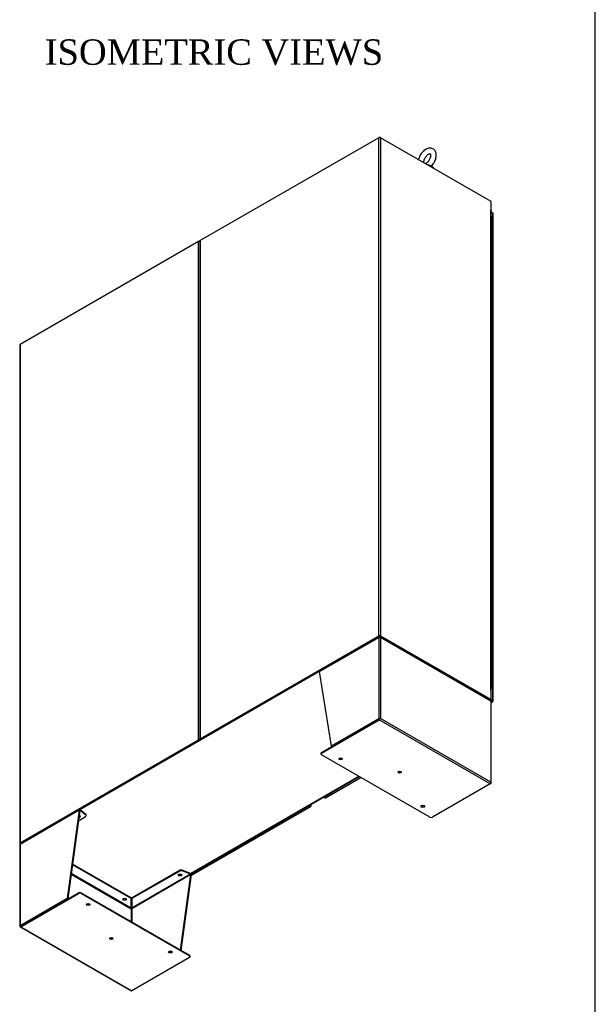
# Model space of a CAD drawing. Header units: inches. Extents: x 2 to 538, y -2 to 358.
# Tile 19 of 22: x 470 to 538, y 131 to 247. Entities that reach past the tile are written whole.
import ezdxf
from ezdxf.enums import TextEntityAlignment as Align

# ---------------------------------------------------------------- set-up
doc = ezdxf.new("R2010")
doc.units = ezdxf.units.IN
doc.header["$MEASUREMENT"] = 0
for name, color, linetype in [('COM50669', 7, 'Continuous'), ('COM55602-4', 7, 'Continuous'), ('COM55607-2', 7, 'Continuous'), ('COM70112-6', 7, 'Continuous'), ('COM70113-6', 7, 'Continuous'), ('COM71186-1', 7, 'Continuous'), ('COM71193-3', 7, 'Continuous'), ('COM71194-3', 7, 'Continuous'), ('Default', 7, 'Continuous'), ('SCS86415', 7, 'Continuous'), ('WAF25377', 7, 'Continuous')]:
    doc.layers.add(name, color=color, linetype=linetype)
doc.styles.add('SEACAD_Times_New_Roman', font='times.ttf')

# ---------------------------------------------------------------- blocks, each defined once
blk = doc.blocks.new('SE6')
at = {"layer": 'COM50669', "color": 7, "linetype": 'Continuous'}
for p, q in [((508.23, 172.39), (508.29, 172.43)), ((505.53, 170.83), (505.47, 170.79)), ((476.94, 154.32), (477, 154.36)), ((474.24, 152.77), (474.18, 152.73))]:
    blk.add_line(p, q, dxfattribs=at)
at = {"layer": 'COM55602-4', "color": 7, "linetype": 'Continuous'}
for p, q in [((505.33, 170.6), (512.3, 174.62)), ((512.33, 174.69), (505.36, 170.67)), ((512.3, 174.62), (512.3, 165.02)), ((512.3, 174.62), (512.3, 174.62)), ((512.35, 174.64), (512.32, 174.68)), ((512.36, 174.65), (512.36, 174.66)), ((512.44, 174.65), (512.44, 174.66)), ((512.46, 174.64), (512.48, 174.68)), ((525.49, 167.18), (512.47, 174.69)), ((525.52, 167.11), (512.5, 174.62)), ((512.5, 174.62), (512.5, 165.06)), ((506.75, 161.81), (505.33, 170.6)), ((525.52, 167.11), (525.52, 157.55)), ((525.56, 157.45), (525.56, 167.05)), ((505.55, 161.05), (512.37, 164.98)), ((505.55, 160.97), (512.37, 164.9)), ((512.3, 165.02), (506.75, 161.81)), ((512.37, 164.98), (506.81, 161.77)), ((512.46, 165.04), (512.37, 164.98)), ((512.46, 165.04), (512.37, 164.98)), ((525.45, 157.35), (512.37, 164.9)), ((512.44, 165.02), (512.5, 165.06)), ((525.52, 157.55), (512.5, 165.06)), ((506.81, 161.77), (506.75, 161.81)), ((505.49, 160.96), (505.49, 160.88)), ((505.55, 161.05), (505.55, 160.97)), ((518.32, 153.42), (505.55, 160.79)), ((525.45, 157.35), (518.63, 153.42)), ((525.45, 157.35), (525.52, 157.39)), ((525.54, 157.49), (525.54, 157.49)), ((477, 154.25), (470.03, 150.22)), ((477.03, 154.31), (470.06, 150.29)), ((477, 154.25), (475.59, 143.82)), ((477.07, 154.21), (475.66, 143.79)), ((476.91, 153), (477.75, 153.49)), ((477.07, 154.21), (477, 154.25)), ((477.08, 154.23), (477.02, 154.3)), ((477.07, 154.21), (477.1, 154.22)), ((477.1, 154.22), (477.1, 154.3)), ((477.77, 153.73), (477.1, 154.3)), ((477.77, 153.65), (477.1, 154.22)), ((477.77, 153.65), (477.77, 153.73)), ((477.81, 153.58), (477.81, 153.66)), ((469.99, 150.16), (469.99, 140.56)), ((470.03, 150.22), (470.03, 150.22)), ((470.03, 150.22), (470.03, 140.62)), ((483.11, 143.82), (476.2, 147.81)), ((483.11, 143.9), (476.21, 147.88)), ((476.05, 146.71), (483.11, 142.63)), ((483.11, 142.71), (476.06, 146.78)), ((490.15, 146.65), (483.18, 142.63)), ((488.84, 147.16), (483.19, 143.9)), ((488.84, 147.08), (483.19, 143.82)), ((490.11, 146.71), (483.19, 142.71)), ((488.84, 147.08), (488.84, 147.16)), ((488.94, 137.75), (490.15, 146.65)), ((489.01, 137.71), (490.22, 146.62)), ((490.11, 146.79), (489.12, 147.18)), ((489.12, 147.18), (489.12, 147.1)), ((490.11, 146.71), (489.12, 147.1)), ((490.11, 146.71), (490.11, 146.79)), ((490.14, 146.68), (490.2, 146.7)), ((490.15, 146.65), (490.22, 146.62)), ((470.1, 140.58), (476.91, 144.51)), ((470.1, 140.5), (476.91, 144.44)), ((476.91, 144.44), (476.91, 144.51)), ((477.23, 144.51), (489.99, 137.14)), ((477.23, 144.51), (477.23, 144.44)), ((477.23, 144.44), (489.99, 137.06)), ((475.59, 143.82), (470.03, 140.62)), ((475.66, 143.79), (470.1, 140.58)), ((475.66, 143.79), (475.59, 143.82)), ((483.11, 143.9), (483.11, 143.82)), ((483.11, 142.71), (483.11, 143.82)), ((483.19, 143.9), (483.19, 143.82)), ((483.19, 143.82), (483.19, 142.71)), ((483.11, 142.63), (483.11, 141.11)), ((483.18, 142.63), (483.18, 142.63)), ((483.18, 142.63), (483.18, 141.07)), ((470, 140.52), (470.1, 140.58)), ((470, 140.52), (470.1, 140.58)), ((470.1, 140.58), (470.03, 140.54)), ((470.03, 140.49), (483.11, 132.94)), ((470.1, 140.58), (470.1, 140.58)), ((470.1, 140.58), (470.1, 140.58)), ((470.1, 140.5), (483.18, 132.95)), ((489.99, 137.06), (489.99, 137.14)), ((490.06, 136.97), (490.06, 137.05)), ((489.99, 136.88), (483.18, 132.95))]:
    blk.add_line(p, q, dxfattribs=at)
for centre, radius, start, end in [((490.01, 146.6), 0.217, 28.5599, 61.6569), ((490.08, 146.64), 0.0777, 36.3163, 68.8086), ((483.22, 142.73), 0.118, 185.441, 195.4588), ((483.57, 142.8), 0.47, 190.7909, 197.6223), ((482.73, 142.8), 0.47, 342.3777, 349.2092), ((483.07, 142.73), 0.118, 344.5412, 354.559)]:
    blk.add_arc(centre, radius, start, end, dxfattribs=at)
for centre, major_axis, ratio, start_param, end_param in [((512.4, 174.57), (-0.071, 0.124), 0.57735, 0.129436, 0.785398), ((512.4, 174.57), (-0.143, 0), 0.57735, 3.926991, 5.497787), ((512.4, 174.57), (0.071, 0.124), 0.57735, 5.497787, 6.153749), ((505.43, 170.54), (-0.072, 0.124), 0.57735, 0.129436, 0.785398), ((525.41, 167.05), (0.071, 0.124), 0.57735, 5.497787, 6.153749), ((525.41, 167.05), (-0.143, 0), 0.57735, 3.141593, 3.926991), ((512.4, 164.96), (-0.143, 0), 0.57735, 4.269301, 5.497787), ((512.37, 165.02), (-0.071, -0.124), 0.57735, 0.785398, 2.013884), ((512.4, 165), (-0.048, -0.0277), 0.000711, 3.926581, 5.497377), ((512.4, 165), (-0.048, -0.0277), 0.000711, 0.785808, 2.356604), ((512.4, 165), (0.143, 0.082), 0.000711, 0.784988, 1.127299), ((512.4, 165), (0.143, 0.083), 0.000711, -1.127299, -0.784988), ((505.71, 160.96), (0.22, 0), 0.57735, 2.356194, 3.141593), ((505.71, 160.88), (0.22, 0), 0.57735, 2.356194, 3.926991), ((507.8, 160.39), (0.219, 0), 0.57735, 3.454092, 5.970686), ((514.77, 158.82), (0.218, 0), 0.57735, 3.454092, 5.970686), ((525.45, 157.47), (-0.071, -0.124), 0.57735, 0.785398, 2.013884), ((525.41, 157.49), (0.101, -0.175), 0.577824, 1.228075, 1.570385), ((525.41, 157.49), (0.101, -0.175), 0.577824, 1.228897, 1.571207), ((525.41, 157.45), (-0.143, 0), 0.57735, 2.356194, 3.58468), ((517.5, 154.79), (0.218, 0), 0.57735, 3.454092, 5.970686), ((476.91, 153.52), (-0.219, 0), 0.57735, 1.780587, 4.346191), ((476.91, 153.6), (0.219, 0), 0.57735, 4.972679, 5.970686), ((477.1, 154.19), (-0.071, 0.124), 0.57735, 0.129436, 0.785398), ((477.1, 154.19), (-0.024, 0.0416), 0.57735, 0.129436, 0.785398), ((477.59, 153.58), (-0.22, 0), 0.57735, 2.356194, 3.741789), ((477.59, 153.66), (-0.22, 0), 0.57735, 3.141593, 3.741789), ((518.48, 153.51), (-0.22, 0), 0.57735, 0.785398, 2.356194), ((470.13, 150.16), (0.143, 0), 0.57735, 2.356194, 3.141593), ((470.13, 150.16), (-0.072, 0.124), 0.57735, 0.129436, 0.785398), ((488.89, 146.68), (0.218, 0), 0.57735, 3.454092, 5.970686), ((489, 147.07), (-0.22, 0), 0.57735, 4.112193, 5.497787), ((489, 146.99), (0.22, 0), 0.57735, 0.9706, 2.356194), ((490.12, 146.67), (0.024, -0.0416), 0.57735, 0.785398, 1.44136), ((490.12, 146.67), (0.072, -0.124), 0.57735, 0.785398, 1.44136), ((477.07, 144.42), (-0.22, 0), 0.57735, 3.926991, 5.497787), ((477.07, 144.35), (0.22, 0), 0.57735, 0.785398, 2.356194), ((478.05, 143.22), (0.219, 0), 0.57735, 3.454092, 5.970686), ((482.35, 143.82), (0.218, 0), 0.57735, 3.454092, 5.970686), ((483.15, 142.65), (-0.024, -0.0416), 0.57735, 4.841825, 5.497787), ((483.15, 142.65), (0.048, 0), 0.57735, 3.926991, 5.497787), ((483.15, 142.65), (0.024, -0.0416), 0.57735, 0.785398, 1.44136), ((470.13, 140.56), (0.143, 0), 0.57735, 2.356194, 3.58468), ((470.13, 140.6), (-0.143, -0.082), 0.000711, 0.442678, 0.784988), ((470.13, 140.6), (-0.143, -0.083), 0.000711, -0.784988, -0.442678), ((470.1, 140.62), (0.071, 0.124), 0.57735, 2.698505, 3.926991), ((470.13, 140.6), (0.048, 0.0277), 0.000711, 2.355785, 3.926581), ((470.13, 140.6), (0.048, 0.0277), 0.000711, 2.356604, 3.927401), ((480.78, 139.19), (0.218, 0), 0.57735, 3.454092, 5.970686), ((487.75, 137.62), (0.219, 0), 0.57735, 3.454092, 5.970686), ((489.84, 137.05), (-0.22, 0), 0.57735, 3.141593, 3.926991), ((489.84, 136.97), (-0.22, 0), 0.57735, 2.356194, 3.926991), ((483.18, 133.07), (0.072, 0.124), 0.57735, 3.141593, 3.926991)]:
    blk.add_ellipse(centre, major_axis=major_axis, ratio=ratio, start_param=start_param, end_param=end_param, dxfattribs=at)
for centre, major_axis in [((507.8, 160.31), (0.219, 0)), ((514.77, 158.74), (0.219, 0)), ((517.5, 154.71), (0.219, 0)), ((488.89, 146.6), (0.218, 0)), ((478.05, 143.14), (0.218, 0)), ((482.35, 143.75), (0.218, 0)), ((480.78, 139.12), (0.219, 0)), ((487.75, 137.54), (0.218, 0))]:
    blk.add_ellipse(centre, major_axis=major_axis, ratio=0.57735, dxfattribs=at)
for points in [[(512.36, 174.66), (512.35, 174.67), (512.34, 174.68), (512.33, 174.69), (512.33, 174.69), (512.32, 174.68)], [(512.44, 174.66), (512.45, 174.67), (512.46, 174.68), (512.47, 174.69), (512.48, 174.69), (512.48, 174.68)], [(477.1, 154.3), (477.08, 154.31), (477.07, 154.31), (477.04, 154.32), (477.03, 154.31), (477.02, 154.3)], [(477.1, 154.22), (477.09, 154.23), (477.09, 154.23), (477.08, 154.23), (477.08, 154.23), (477.08, 154.23)]]:
    blk.add_open_spline(points, degree=3, knots=[0, 0, 0, 0, 0.5, 0.5, 1, 1, 1, 1], dxfattribs=at)
at = {"layer": 'COM55607-2', "color": 7, "linetype": 'Continuous'}
for p, q in [((525.66, 223.36), (525.66, 224.18)), ((525.66, 222.55), (525.66, 223.36)), ((525.66, 221.73), (525.66, 222.55)), ((525.66, 220.91), (525.66, 221.73)), ((525.66, 220.1), (525.66, 220.91)), ((525.66, 219.28), (525.66, 220.1)), ((525.66, 218.46), (525.66, 219.28)), ((525.66, 217.65), (525.66, 218.46)), ((525.66, 216.83), (525.66, 217.65)), ((525.66, 216.01), (525.66, 216.83)), ((525.66, 215.2), (525.66, 216.01)), ((525.66, 214.38), (525.66, 215.2)), ((525.66, 213.56), (525.66, 214.38)), ((525.66, 212.75), (525.66, 213.56)), ((525.66, 211.93), (525.66, 212.75)), ((525.66, 211.11), (525.66, 211.93)), ((525.66, 210.3), (525.66, 211.11)), ((525.66, 209.48), (525.66, 210.3)), ((525.66, 208.66), (525.66, 209.48)), ((525.66, 207.85), (525.66, 208.66)), ((525.66, 207.03), (525.66, 207.85)), ((525.66, 206.22), (525.66, 207.03)), ((525.66, 205.4), (525.66, 206.22)), ((525.66, 204.58), (525.66, 205.4)), ((525.66, 203.77), (525.66, 204.58)), ((525.66, 202.95), (525.66, 203.77)), ((525.66, 202.13), (525.66, 202.95)), ((525.66, 201.32), (525.66, 202.13)), ((525.66, 200.5), (525.66, 201.32)), ((525.66, 199.68), (525.66, 200.5)), ((525.66, 198.87), (525.66, 199.68)), ((525.66, 198.05), (525.66, 198.87)), ((525.66, 197.23), (525.66, 198.05)), ((525.66, 196.42), (525.66, 197.23)), ((525.66, 195.6), (525.66, 196.42)), ((525.66, 194.78), (525.66, 195.6)), ((525.66, 193.97), (525.66, 194.78)), ((525.66, 193.15), (525.66, 193.97)), ((525.66, 192.33), (525.66, 193.15)), ((525.66, 191.52), (525.66, 192.33)), ((525.66, 190.7), (525.66, 191.52)), ((525.66, 189.89), (525.66, 190.7)), ((525.66, 189.07), (525.66, 189.89)), ((525.66, 188.25), (525.66, 189.07)), ((525.66, 187.44), (525.66, 188.25)), ((525.66, 186.62), (525.66, 187.44)), ((525.66, 185.8), (525.66, 186.62)), ((525.66, 184.99), (525.66, 185.8)), ((525.66, 184.17), (525.66, 184.99)), ((525.66, 183.35), (525.66, 184.17)), ((525.66, 182.54), (525.66, 183.35)), ((525.66, 181.72), (525.66, 182.54)), ((525.66, 180.9), (525.66, 181.72)), ((525.66, 180.09), (525.66, 180.9)), ((525.66, 179.27), (525.66, 180.09)), ((525.66, 178.45), (525.66, 179.27)), ((525.66, 177.64), (525.66, 178.45)), ((525.66, 176.82), (525.66, 177.64)), ((525.66, 176), (525.66, 176.82)), ((525.66, 175.19), (525.66, 176)), ((525.66, 174.37), (525.66, 175.19)), ((525.66, 173.56), (525.66, 174.37)), ((525.66, 172.74), (525.66, 173.56)), ((525.66, 171.92), (525.66, 172.74)), ((525.66, 171.11), (525.66, 171.92)), ((525.66, 170.29), (525.66, 171.11)), ((525.66, 169.47), (525.66, 170.29)), ((525.56, 168.62), (525.58, 168.63)), ((525.63, 168.61), (525.56, 168.57)), ((525.58, 168.63), (525.58, 168.64)), ((525.6, 168.66), (525.6, 168.67)), ((525.66, 168.66), (525.66, 169.47))]:
    blk.add_line(p, q, dxfattribs=at)
for centre, major_axis, start_param, end_param in [((525.55, 224.18), (-0.117, 0), 3.141593, 4.601974), ((525.55, 223.36), (0.117, 0), 0, 1.460381), ((525.55, 223.36), (-0.117, 0), 3.141593, 4.601974), ((525.55, 222.55), (0.117, 0), 0, 1.460381), ((525.55, 222.55), (-0.117, 0), 3.141593, 4.601974), ((525.55, 221.73), (0.117, 0), 0, 1.460381), ((525.55, 221.73), (-0.117, 0), 3.141593, 4.601974), ((525.55, 220.91), (0.117, 0), 0, 1.460381), ((525.55, 220.91), (-0.117, 0), 3.141593, 4.601974), ((525.55, 220.1), (0.117, 0), 0, 1.460381), ((525.55, 220.1), (-0.117, 0), 3.141593, 4.601974), ((525.55, 219.28), (0.117, 0), 0, 1.460381), ((525.55, 219.28), (-0.117, 0), 3.141593, 4.601974), ((525.55, 218.46), (0.117, 0), 0, 1.460381), ((525.55, 218.46), (-0.117, 0), 3.141593, 4.601974), ((525.55, 217.65), (0.117, 0), 0, 1.460381), ((525.55, 217.65), (-0.117, 0), 3.141593, 4.601974), ((525.55, 216.83), (0.117, 0), 0, 1.460381), ((525.55, 216.83), (-0.117, 0), 3.141593, 4.601974), ((525.55, 216.01), (0.117, 0), 0, 1.460381), ((525.55, 216.01), (-0.117, 0), 3.141593, 4.601974), ((525.55, 215.2), (0.117, 0), 0, 1.460381), ((525.55, 215.2), (-0.117, 0), 3.141593, 4.601974), ((525.55, 214.38), (0.117, 0), 0, 1.460381), ((525.55, 214.38), (-0.117, 0), 3.141593, 4.601974), ((525.55, 213.56), (0.117, 0), 0, 1.460381), ((525.55, 213.56), (-0.117, 0), 3.141593, 4.601974), ((525.55, 212.75), (0.117, 0), 0, 1.460381), ((525.55, 212.75), (-0.117, 0), 3.141593, 4.601974), ((525.55, 211.93), (0.117, 0), 0, 1.460381), ((525.55, 211.93), (-0.117, 0), 3.141593, 4.601974), ((525.55, 211.11), (0.117, 0), 0, 1.460381), ((525.55, 211.11), (-0.117, 0), 3.141593, 4.601974), ((525.55, 210.3), (0.117, 0), 0, 1.460381), ((525.55, 210.3), (-0.117, 0), 3.141593, 4.601974), ((525.55, 209.48), (0.117, 0), 0, 1.460381), ((525.55, 209.48), (-0.117, 0), 3.141593, 4.601974), ((525.55, 208.66), (0.117, 0), 0, 1.460381), ((525.55, 208.66), (-0.117, 0), 3.141593, 4.601974), ((525.55, 207.85), (0.117, 0), 0, 1.460381), ((525.55, 207.85), (-0.117, 0), 3.141593, 4.601974), ((525.55, 207.03), (0.117, 0), 0, 1.460381), ((525.55, 207.03), (-0.117, 0), 3.141593, 4.601974), ((525.55, 206.22), (0.117, 0), 0, 1.460381), ((525.55, 206.22), (-0.117, 0), 3.141593, 4.601974), ((525.55, 205.4), (0.117, 0), 0, 1.460381), ((525.55, 205.4), (-0.117, 0), 3.141593, 4.601974), ((525.55, 204.58), (0.117, 0), 0, 1.460381), ((525.55, 204.58), (-0.117, 0), 3.141593, 4.601974), ((525.55, 203.77), (0.117, 0), 0, 1.460381), ((525.55, 203.77), (-0.117, 0), 3.141593, 4.601974), ((525.55, 202.95), (0.117, 0), 0, 1.460381), ((525.55, 202.95), (-0.117, 0), 3.141593, 4.601974), ((525.55, 202.13), (0.117, 0), 0, 1.460381), ((525.55, 202.13), (-0.117, 0), 3.141593, 4.601974), ((525.55, 201.32), (0.117, 0), 0, 1.460381), ((525.55, 201.32), (-0.117, 0), 3.141593, 4.601974), ((525.55, 200.5), (0.117, 0), 0, 1.460381), ((525.55, 200.5), (-0.117, 0), 3.141593, 4.601974), ((525.55, 199.68), (0.117, 0), 0, 1.460381), ((525.55, 199.68), (-0.117, 0), 3.141593, 4.601974), ((525.55, 198.87), (0.117, 0), 0, 1.460381), ((525.55, 198.87), (-0.117, 0), 3.141593, 4.601974), ((525.55, 198.05), (0.117, 0), 0, 1.460381), ((525.55, 198.05), (-0.117, 0), 3.141593, 4.601974), ((525.55, 197.23), (0.117, 0), 0, 1.460381), ((525.55, 197.23), (-0.117, 0), 3.141593, 4.601974), ((525.55, 196.42), (0.117, 0), 0, 1.460381), ((525.55, 196.42), (-0.117, 0), 3.141593, 4.601974), ((525.55, 195.6), (0.117, 0), 0, 1.460381), ((525.55, 195.6), (-0.117, 0), 3.141593, 4.601974), ((525.55, 194.78), (0.117, 0), 0, 1.460381), ((525.55, 194.78), (-0.117, 0), 3.141593, 4.601974), ((525.55, 193.97), (0.117, 0), 0, 1.460381), ((525.55, 193.97), (-0.117, 0), 3.141593, 4.601974), ((525.55, 193.15), (0.117, 0), 0, 1.460381), ((525.55, 193.15), (-0.117, 0), 3.141593, 4.601974), ((525.55, 192.33), (0.117, 0), 0, 1.460381), ((525.55, 192.33), (-0.117, 0), 3.141593, 4.601974), ((525.55, 191.52), (0.117, 0), 0, 1.460381), ((525.55, 191.52), (-0.117, 0), 3.141593, 4.601974), ((525.55, 190.7), (0.117, 0), 0, 1.460381), ((525.55, 190.7), (-0.117, 0), 3.141593, 4.601974), ((525.55, 189.89), (0.117, 0), 0, 1.460381), ((525.55, 189.89), (-0.117, 0), 3.141593, 4.601974), ((525.55, 189.07), (0.117, 0), 0, 1.460381), ((525.55, 189.07), (-0.117, 0), 3.141593, 4.601974), ((525.55, 188.25), (0.117, 0), 0, 1.460381), ((525.55, 188.25), (-0.117, 0), 3.141593, 4.601974), ((525.55, 187.44), (0.117, 0), 0, 1.460381), ((525.55, 187.44), (-0.117, 0), 3.141593, 4.601974), ((525.55, 186.62), (0.117, 0), 0, 1.460381), ((525.55, 186.62), (-0.117, 0), 3.141593, 4.601974), ((525.55, 185.8), (0.117, 0), 0, 1.460381), ((525.55, 185.8), (-0.117, 0), 3.141593, 4.601974), ((525.55, 184.99), (0.117, 0), 0, 1.460381), ((525.55, 184.99), (-0.117, 0), 3.141593, 4.601974), ((525.55, 184.17), (0.117, 0), 0, 1.460381), ((525.55, 184.17), (-0.117, 0), 3.141593, 4.601974), ((525.55, 183.35), (0.117, 0), 0, 1.460381), ((525.55, 183.35), (-0.117, 0), 3.141593, 4.601974), ((525.55, 182.54), (0.117, 0), 0, 1.460381), ((525.55, 182.54), (-0.117, 0), 3.141593, 4.601974), ((525.55, 181.72), (0.117, 0), 0, 1.460381), ((525.55, 181.72), (-0.117, 0), 3.141593, 4.601974), ((525.55, 180.9), (0.117, 0), 0, 1.460381), ((525.55, 180.9), (-0.117, 0), 3.141593, 4.601974), ((525.55, 180.09), (0.117, 0), 0, 1.460381), ((525.55, 180.09), (-0.117, 0), 3.141593, 4.601974), ((525.55, 179.27), (0.117, 0), 0, 1.460381), ((525.55, 179.27), (-0.117, 0), 3.141593, 4.601974), ((525.55, 178.45), (0.117, 0), 0, 1.460381), ((525.55, 178.45), (-0.117, 0), 3.141593, 4.601974), ((525.55, 177.64), (0.117, 0), 0, 1.460381), ((525.55, 177.64), (-0.117, 0), 3.141593, 4.601974), ((525.55, 176.82), (0.117, 0), 0, 1.460381), ((525.55, 176.82), (-0.117, 0), 3.141593, 4.601974), ((525.55, 176), (0.117, 0), 0, 1.460381), ((525.55, 176), (-0.117, 0), 3.141593, 4.601974), ((525.55, 175.19), (0.117, 0), 0, 1.460381), ((525.55, 175.19), (-0.117, 0), 3.141593, 4.601974), ((525.55, 174.37), (0.117, 0), 0, 1.460381), ((525.55, 174.37), (-0.117, 0), 3.141593, 4.601974), ((525.55, 173.56), (0.117, 0), 0, 1.460381), ((525.55, 173.56), (-0.117, 0), 3.141593, 4.601974), ((525.55, 172.74), (0.117, 0), 0, 1.460381), ((525.55, 172.74), (-0.117, 0), 3.141593, 4.601974), ((525.55, 171.92), (0.117, 0), 0, 1.460381), ((525.55, 171.92), (-0.117, 0), 3.141593, 4.601974), ((525.55, 171.11), (0.117, 0), 0, 1.460381), ((525.55, 171.11), (-0.117, 0), 3.141593, 4.601974), ((525.55, 170.29), (0.117, 0), 0, 1.460381), ((525.55, 170.29), (-0.117, 0), 3.141593, 4.601974), ((525.55, 169.47), (0.117, 0), 0, 1.460381), ((525.55, 169.47), (-0.117, 0), 3.141593, 4.601974), ((525.55, 168.66), (0.117, 0), -0.785398, 1.460381), ((525.55, 168.66), (0.055, 0), -0.785398, 1.334188), ((525.55, 168.66), (0.05, 0), 0, 1.310003), ((525.55, 168.66), (0.05, 0), 4.973182, 6.283185)]:
    blk.add_ellipse(centre, major_axis=major_axis, ratio=0.57735, start_param=start_param, end_param=end_param, dxfattribs=at)
at = {"layer": 'COM70112-6', "color": 7, "linetype": 'Continuous'}
for p, q in [((512.3, 233.55), (512.4, 233.61)), ((512.4, 233.61), (512.5, 233.55)), ((512.4, 233.58), (512.4, 233.61)), ((525.55, 225), (525.55, 224.96)), ((491.07, 221.29), (491.27, 221.41))]:
    blk.add_line(p, q, dxfattribs=at)
at = {"layer": 'COM70113-6', "color": 7, "linetype": 'Continuous'}
for p, q in [((512.4, 174.8), (470.07, 150.36)), ((512.4, 174.72), (512.33, 174.68)), ((512.4, 174.8), (512.4, 174.72)), ((525.45, 167.27), (512.4, 174.8)), ((512.48, 174.68), (512.4, 174.72)), ((505.34, 170.65), (477.06, 154.31)), ((525.55, 167.29), (525.55, 167.25)), ((525.5, 167.17), (525.52, 167.18)), ((490.11, 146.79), (509.96, 158.25)), ((490.15, 146.76), (510, 158.22)), ((470.07, 150.36), (470.07, 150.29)), ((483.11, 142.75), (483.19, 142.79)), ((483.11, 142.75), (483.11, 142.75)), ((483.18, 142.74), (483.19, 142.74))]:
    blk.add_line(p, q, dxfattribs=at)
for centre, start_param, end_param in [((525.45, 167.31), 3.141593, 3.926991), ((483.11, 142.86), 2.356194, 3.141593)]:
    blk.add_ellipse(centre, major_axis=(-0.071, 0.124), ratio=0.57735, start_param=start_param, end_param=end_param, dxfattribs=at)
at = {"layer": 'COM71186-1', "color": 7, "linetype": 'Continuous'}
for p, q in [((512.3, 233.55), (491.27, 221.41)), ((512.3, 174.82), (512.3, 233.55)), ((525.55, 226.02), (512.5, 233.55)), ((512.5, 233.55), (512.5, 174.82)), ((525.55, 225), (525.55, 226.02)), ((525.52, 225.02), (525.52, 225)), ((525.52, 225.02), (525.55, 225)), ((525.52, 168.35), (525.52, 225)), ((525.53, 224.99), (525.55, 225)), ((525.56, 168.29), (525.56, 224.94)), ((491.07, 221.29), (470.03, 209.15)), ((491.07, 162.56), (491.07, 221.29)), ((491.23, 221.35), (491.23, 162.62)), ((491.27, 221.41), (491.27, 162.68)), ((469.99, 209.09), (469.99, 150.36)), ((470.03, 209.15), (470.03, 150.42)), ((491.27, 162.68), (512.3, 174.82)), ((491.34, 162.64), (512.37, 174.78)), ((512.44, 174.78), (525.48, 167.25)), ((512.5, 174.82), (525.55, 167.29)), ((525.52, 168.35), (525.52, 168.33)), ((525.48, 167.25), (525.55, 167.29)), ((525.52, 168.33), (525.55, 168.31)), ((525.55, 167.29), (525.55, 168.31)), ((470.03, 150.42), (491.07, 162.56)), ((470.1, 150.38), (491.13, 162.52)), ((470.07, 150.28), (470.03, 150.3))]:
    blk.add_line(p, q, dxfattribs=at)
for centre, major_axis, start_param, end_param in [((512.4, 233.5), (0.143, 0), 0.785398, 2.356194), ((525.41, 224.94), (-0.143, 0), 3.141593, 3.926991), ((491.17, 221.24), (0.143, 0), 1.127709, 2.356194), ((491.37, 221.35), (0.143, 0), 2.356194, 3.141593), ((470.13, 209.09), (0.143, 0), 2.356194, 3.141593), ((512.4, 174.76), (-0.143, 0), 3.926991, 5.497787), ((525.41, 168.29), (-0.143, 0), 2.806736, 3.926991), ((491.17, 162.5), (-0.143, 0), 4.269301, 5.497787), ((491.37, 162.62), (0.143, 0), 2.356194, 3.58468), ((470.13, 150.36), (0.143, 0), 2.356194, 3.926991)]:
    blk.add_ellipse(centre, major_axis=major_axis, ratio=0.57735, start_param=start_param, end_param=end_param, dxfattribs=at)
at = {"layer": 'COM71193-3', "color": 7, "linetype": 'Continuous'}
for p, q in [((525.74, 224.66), (525.56, 224.76)), ((525.74, 167.18), (525.74, 224.66)), ((525.78, 167.12), (525.78, 224.6)), ((525.54, 167.21), (525.67, 167.14)), ((525.67, 167.14), (525.54, 167.21)), ((525.55, 167.29), (525.74, 167.18)), ((525.67, 167.06), (525.51, 167.16)), ((525.56, 167), (525.67, 167.06)), ((525.56, 166.95), (525.74, 167.06)), ((525.67, 167.14), (525.67, 167.14)), ((525.67, 167.14), (525.67, 167.14)), ((525.67, 167.14), (525.67, 167.14)), ((525.67, 167.14), (525.69, 167.13)), ((525.67, 167.14), (525.67, 167.14)), ((525.67, 167.14), (525.67, 167.14)), ((525.67, 167.14), (525.67, 167.14)), ((525.71, 167.11), (525.67, 167.14)), ((525.67, 167.14), (525.71, 167.11)), ((525.71, 167.11), (525.78, 167.11)), ((525.71, 167.11), (525.75, 167.06)), ((525.74, 167.1), (525.72, 167.11)), ((525.72, 167.11), (525.74, 167.1)), ((525.74, 167.1), (525.74, 167.1)), ((525.74, 167.1), (525.74, 167.1)), ((506, 155.71), (510.18, 158.12)), ((506.08, 155.7), (510.22, 158.1)), ((505.83, 155.81), (506, 155.71))]:
    blk.add_line(p, q, dxfattribs=at)
for centre, major_axis, start_param, end_param in [((525.64, 224.6), (-0.143, 0), 3.141593, 3.926991), ((525.67, 167.18), (-0.071, 0.124), 2.356194, 3.27243), ((525.64, 167.12), (-0.143, 0), 3.010756, 3.926991), ((506, 155.83), (-0.071, 0.124), 2.356194, 3.141593)]:
    blk.add_ellipse(centre, major_axis=major_axis, ratio=0.57735, start_param=start_param, end_param=end_param, dxfattribs=at)
for points in [[(525.78, 167.11), (525.78, 167.11), (525.77, 167.11), (525.76, 167.1), (525.76, 167.1), (525.75, 167.1), (525.74, 167.1), (525.74, 167.1)], [(525.75, 167.06), (525.75, 167.07), (525.75, 167.07), (525.75, 167.08), (525.75, 167.08), (525.74, 167.09), (525.74, 167.1), (525.74, 167.1)]]:
    blk.add_open_spline(points, degree=3, knots=[0, 0, 0, 0, 0.5, 0.5, 0.75, 0.75, 1, 1, 1, 1], dxfattribs=at)
at = {"layer": 'COM71194-3', "color": 7, "linetype": 'Continuous'}
for p, q in [((490.21, 146.59), (504.23, 154.69)), ((490.21, 146.54), (504.31, 154.68)), ((504.23, 154.69), (504.06, 154.79)), ((504.23, 154.77), (504.12, 154.83)), ((504.12, 154.83), (504.23, 154.77)), ((504.19, 154.87), (504.3, 154.8)), ((504.23, 154.77), (504.23, 154.77)), ((504.23, 154.77), (504.23, 154.77)), ((504.23, 154.77), (504.28, 154.74)), ((504.23, 154.77), (504.23, 154.77)), ((504.23, 154.77), (504.23, 154.77)), ((504.23, 154.77), (504.3, 154.73)), ((504.23, 154.77), (504.23, 154.77)), ((504.23, 154.77), (504.23, 154.77)), ((504.28, 154.74), (504.23, 154.77)), ((504.28, 154.74), (504.32, 154.69)), ((504.28, 154.74), (504.3, 154.73)), ((504.28, 154.74), (504.34, 154.73)), ((504.3, 154.73), (504.28, 154.74)), ((504.3, 154.8), (504.3, 154.93)), ((504.3, 154.73), (504.3, 154.73)), ((504.3, 154.73), (504.3, 154.73)), ((504.34, 154.75), (504.34, 154.96))]:
    blk.add_line(p, q, dxfattribs=at)
for centre, major_axis, start_param, end_param in [((504.23, 154.8), (-0.072, 0.124), 2.356194, 3.27243), ((504.2, 154.75), (-0.143, 0), 3.010756, 3.926991)]:
    blk.add_ellipse(centre, major_axis=major_axis, ratio=0.57735, start_param=start_param, end_param=end_param, dxfattribs=at)
for points in [[(504.32, 154.69), (504.32, 154.69), (504.32, 154.69), (504.31, 154.71), (504.31, 154.71), (504.31, 154.72), (504.31, 154.72), (504.3, 154.73)], [(504.34, 154.73), (504.34, 154.73), (504.34, 154.73), (504.33, 154.73), (504.32, 154.73), (504.31, 154.73), (504.31, 154.73), (504.3, 154.73)]]:
    blk.add_open_spline(points, degree=3, knots=[0, 0, 0, 0, 0.5, 0.5, 0.75, 0.75, 1, 1, 1, 1], dxfattribs=at)
at = {"layer": 'SCS86415', "color": 7, "linetype": 'Continuous'}
blk.add_ellipse((518.02, 229.93), major_axis=(-0.611, 0), ratio=0.57735, start_param=4.053117, end_param=4.406058, dxfattribs=at)
for points, knots in [([(518.51, 230.18), (518.53, 230.2), (518.61, 230.27), (518.74, 230.45), (518.88, 230.68), (518.99, 230.94), (519.06, 231.2), (519.09, 231.46), (519.07, 231.7), (519, 231.91), (518.89, 232.08), (518.75, 232.21), (518.58, 232.3), (518.38, 232.33), (518.18, 232.32), (517.98, 232.25), (517.77, 232.14), (517.58, 231.98), (517.39, 231.79), (517.23, 231.56), (517.1, 231.31), (517.03, 231.11), (517, 230.99), (516.99, 230.96)], [0.0066892, 0.0066892, 0.0066892, 0.0066892, 0.0213185, 0.0707614, 0.1200826, 0.1695674, 0.219487, 0.270239, 0.3220673, 0.3668556, 0.40916, 0.4500494, 0.4935875, 0.5357961, 0.5782735, 0.6228292, 0.6701285, 0.7193195, 0.7688661, 0.8182362, 0.8675821, 0.9172016, 0.9345151, 0.9345151, 0.9345151, 0.9345151]), ([(517.61, 230.63), (517.62, 230.65), (517.62, 230.72), (517.64, 230.86), (517.71, 231.04), (517.8, 231.22), (517.92, 231.38), (518.05, 231.52), (518.17, 231.61), (518.28, 231.66), (518.35, 231.67), (518.37, 231.66), (518.37, 231.66), (518.39, 231.63), (518.41, 231.56), (518.42, 231.44), (518.4, 231.28), (518.34, 231.1), (518.25, 230.92), (518.14, 230.75), (518.01, 230.61), (517.9, 230.52), (517.84, 230.49), (517.82, 230.48)], [0, 0, 0, 0, 0.0192854, 0.0564386, 0.0944862, 0.1332572, 0.1722674, 0.210886, 0.2486071, 0.2852558, 0.3215282, 0.3591827, 0.4034424, 0.4397774, 0.4742906, 0.5108772, 0.5477657, 0.5855938, 0.6242375, 0.6632383, 0.7020039, 0.739964, 0.760332, 0.760332, 0.760332, 0.760332]), ([(518, 230.38), (518.02, 230.38), (518.05, 230.38), (518.13, 230.36), (518.19, 230.35), (518.31, 230.31), (518.37, 230.28), (518.46, 230.23), (518.49, 230.2), (518.49, 230.18)], [0.7833659, 0.7833659, 0.7833659, 0.7833659, 0.8125, 0.8125, 0.875, 0.875, 0.9375, 0.9375, 1, 1, 1, 1]), ([(518.45, 230.18), (518.44, 230.19), (518.43, 230.2), (518.37, 230.23), (518.31, 230.26), (518.19, 230.31), (518.13, 230.33), (518.07, 230.34)], [0.0402692, 0.0402692, 0.0402692, 0.0402692, 0.0625, 0.0625, 0.125, 0.125, 0.1872723, 0.1872723, 0.1872723, 0.1872723])]:
    blk.add_open_spline(points, degree=3, knots=knots, dxfattribs=at)
at = {"layer": 'WAF25377', "color": 7, "linetype": 'Continuous'}
blk.add_ellipse((518.02, 229.75), major_axis=(0.875, 0), ratio=0.57735, start_param=0.266914, end_param=1.303882, dxfattribs=at)
blk = doc.blocks.new('BORDER')
at = {"layer": 'Default', "color": 7, "linetype": 'Continuous'}
blk.add_line((0, 0), (0, 27.86), dxfattribs=at)

msp = doc.modelspace()

# ---------------------------------------------------------------- block references
at = {"layer": 'Default', "color": 7, "xscale": 12.8, "yscale": 12.8, "zscale": 12.8}
msp.add_blockref('BORDER', (537.834, 1.476), dxfattribs=at)
at = {"layer": 'Default'}
msp.add_blockref('SE6', (0, 0), dxfattribs=at)

# ---------------------------------------------------------------- texts
at = {"layer": 'Default', "color": 7, "linetype": 'Continuous', "style": 'SEACAD_Times_New_Roman'}
msp.add_text('ISOMETRIC VIEWS', height=3, dxfattribs=at).set_placement((472.93, 245.144), align=Align.TOP_LEFT)

doc.saveas('drawing.dxf')
